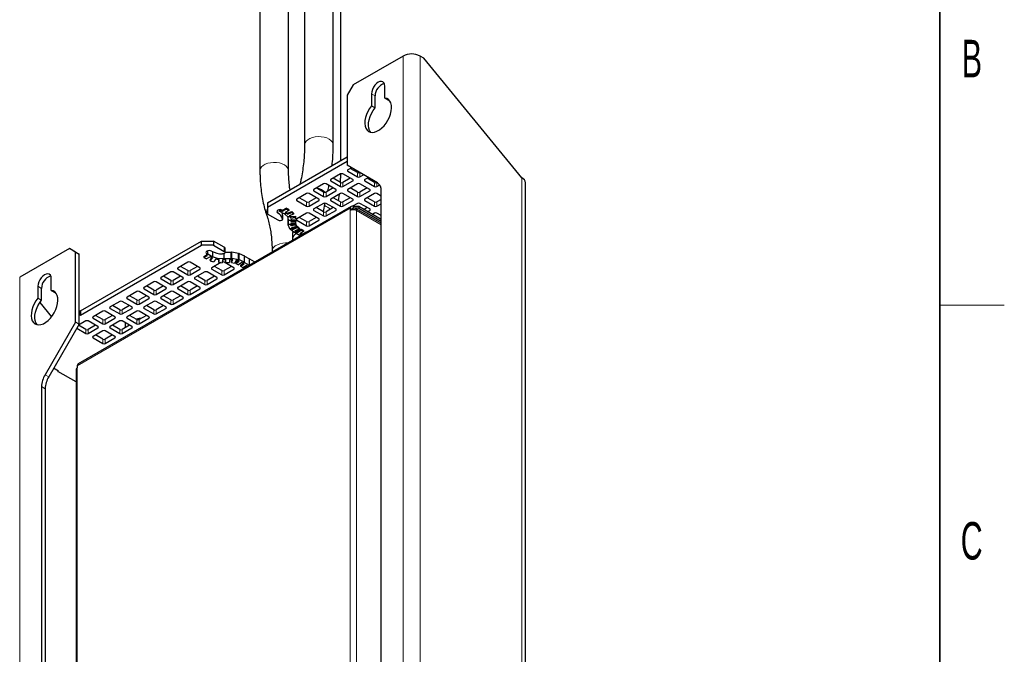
# Model space of a CAD drawing. Header units: millimetres. Extents: x 5 to 418, y 2 to 292.
# Tile 25 of 26: x 322 to 414, y 160 to 219. Entities that reach past the tile are written whole.
import ezdxf

# ---------------------------------------------------------------- set-up
doc = ezdxf.new("R2010")
doc.units = ezdxf.units.MM
doc.layers.add('SLD-0', color=7, linetype='Continuous')
doc.styles.add('SLDTEXTSTYLE0', font='TXT', dxfattribs={"width": 0.605})

msp = doc.modelspace()

# ---------------------------------------------------------------- linework, layer by layer
at = {"color": 7, "linetype": 'Continuous', "lineweight": 25}
for p, q in [((348.746, 255.2157), (348.746, 207.1966)), ((351.418, 207.1966), (351.418, 255.2157)), ((344.5825, 252.8122), (344.5825, 204.7931)), ((347.2545, 204.7931), (347.2545, 252.8122)), ((352.1137, 205.7293), (352.1137, 252.4106)), ((357.928, 215.4875), (353.2894, 212.8096)), ((359.8513, 215.2915), (359.5119, 215.4875)), ((369.0154, 204.1221), (359.8513, 215.2915)), ((353.2894, 212.8096), (352.7237, 211.8298)), ((356.231, 211.5716), (356.231, 212.6787)), ((352.7237, 211.8298), (352.7237, 205.2975)), ((354.9864, 211.9603), (354.9864, 210.8532)), ((355.3259, 210.6573), (355.3259, 211.7643)), ((356.231, 211.5716), (356.5704, 211.3757)), ((356.5704, 211.3757), (356.6418, 211.3655)), ((354.9864, 210.8532), (355.3259, 210.6573)), ((345.2849, 201.7872), (352.7237, 206.0815)), ((345.2849, 201.3952), (352.7237, 205.6895)), ((355.5602, 203.6595), (352.7237, 205.2975)), ((353.1195, 205.069), (352.7803, 204.8731)), ((353.6854, 204.6119), (353.0066, 205.0038)), ((352.1014, 204.4813), (351.1964, 203.9588)), ((352.1014, 203.6976), (351.4227, 204.0894)), ((352.1137, 204.3915), (352.1137, 204.4876)), ((353.2328, 203.9588), (352.3277, 204.4813)), ((353.0065, 204.0894), (352.3277, 203.6976)), ((352.7803, 204.7425), (353.6854, 204.22)), ((353.9116, 204.22), (354.2507, 204.4157)), ((354.7032, 204.1544), (354.3642, 203.9588)), ((355.2693, 203.6976), (354.5905, 204.0894)), ((350.5175, 203.5669), (349.6124, 203.0444)), ((350.5175, 202.7832), (349.8388, 203.175)), ((351.6489, 203.0444), (350.7438, 203.5669)), ((351.4226, 203.175), (350.7438, 202.7832)), ((351.1964, 203.8281), (352.1014, 203.3056)), ((352.3277, 203.3056), (353.2328, 203.8281)), ((353.6854, 203.5669), (352.7803, 203.0444)), ((353.6854, 202.7832), (353.0066, 203.175)), ((354.8167, 203.0444), (353.9116, 203.5669)), ((354.5904, 203.175), (353.9116, 202.7832)), ((354.3642, 203.8281), (355.2693, 203.3056)), ((355.4956, 203.3056), (355.7619, 203.4594)), ((369.3435, 122.0108), (369.3435, 203.6649)), ((348.9336, 202.6525), (348.0285, 202.13)), ((348.9336, 201.8688), (348.2548, 202.2607)), ((350.065, 202.13), (349.1599, 202.6525)), ((349.8387, 202.2607), (349.1599, 201.8688)), ((349.6124, 202.9137), (350.5175, 202.3912)), ((350.7438, 202.3912), (351.6489, 202.9137)), ((352.1014, 202.6525), (351.1964, 202.13)), ((352.1014, 201.8688), (351.4227, 202.2607)), ((351.9181, 201.9747), (352.0073, 202.5981)), ((353.2328, 202.13), (352.3277, 202.6525)), ((353.0065, 202.2607), (352.3277, 201.8688)), ((352.7803, 202.9137), (353.6854, 202.3912)), ((353.9116, 202.3912), (354.8167, 202.9137)), ((355.2693, 202.6525), (354.3642, 202.13)), ((355.2693, 201.8688), (354.5905, 202.2607)), ((355.8915, 202.4239), (355.4956, 202.6525)), ((355.8915, 202.0974), (355.4956, 201.8688)), ((355.8915, 132.2844), (355.8915, 202.927)), ((353.0894, 201.4633), (327.6336, 186.7679)), ((345.2849, 201.7872), (345.2849, 201.3952)), ((345.2849, 201.3952), (345.2849, 200.7421)), ((346.4406, 200.9847), (346.4406, 201.1545)), ((346.5877, 201.1676), (346.5877, 201.0696)), ((346.7008, 201.1023), (347.0402, 201.2982)), ((346.7008, 201.0043), (347.0402, 201.2002)), ((346.7008, 201.1023), (346.7008, 201.0043)), ((347.0402, 201.2982), (347.0402, 201.2002)), ((347.2665, 201.1676), (347.0402, 201.2982)), ((347.2665, 201.0696), (347.0402, 201.2002)), ((347.2665, 201.1676), (347.2665, 201.0696)), ((348.0285, 201.9994), (348.9336, 201.4769)), ((349.1599, 201.4769), (350.065, 201.9994)), ((350.5175, 201.7381), (349.6124, 201.2156)), ((350.5175, 200.9544), (349.8388, 201.3463)), ((351.6489, 201.2156), (350.7438, 201.7381)), ((351.4226, 201.3463), (350.7438, 200.9544)), ((351.1964, 201.9994), (352.1014, 201.4769)), ((352.3277, 201.4769), (353.2328, 201.9994)), ((353.0065, 201.2801), (353.0065, 201.0829)), ((353.1763, 201.1809), (353.2894, 201.2462)), ((353.1763, 201.1822), (353.1763, 201.1411)), ((353.6854, 201.7381), (353.2247, 201.4722)), ((353.346, 201.4761), (353.2894, 201.4435)), ((353.2894, 201.4435), (353.2894, 201.2475)), ((353.346, 201.2802), (353.2894, 201.2475)), ((353.346, 201.2802), (353.346, 201.4761)), ((353.346, 201.4761), (353.7985, 201.4761)), ((353.3743, 201.2802), (353.346, 201.2802)), ((353.7985, 201.2802), (353.4542, 201.2802)), ((355.8915, 199.8793), (353.4894, 201.266)), ((353.7985, 201.4761), (353.7985, 201.2802)), ((353.7985, 201.4761), (355.8915, 200.2679)), ((353.7985, 201.2802), (355.8915, 200.0719)), ((354.8167, 201.2156), (353.9116, 201.7381)), ((354.5904, 201.3463), (354.3069, 201.1826)), ((354.3642, 201.9994), (355.2693, 201.4769)), ((355.4956, 201.4769), (355.8915, 201.7055)), ((346.2894, 200.1622), (345.2849, 200.7421)), ((346.5877, 201.0696), (346.4406, 200.9847)), ((346.8932, 200.7235), (346.4406, 200.9847)), ((346.5877, 201.0696), (346.7008, 201.0043)), ((346.6992, 200.6521), (346.6992, 200.2602)), ((347.0651, 200.818), (346.8863, 200.7567)), ((347.2133, 200.4391), (346.8863, 200.7567)), ((347.0402, 200.8084), (346.8932, 200.7235)), ((347.2665, 201.0696), (346.9271, 200.8737)), ((346.9271, 200.8737), (347.0402, 200.8084)), ((347.0651, 200.916), (347.0651, 200.818)), ((347.0651, 200.818), (347.1469, 200.7386)), ((347.1469, 200.8366), (347.5594, 200.9782)), ((347.1469, 200.7386), (347.5594, 200.8802)), ((347.1469, 200.8366), (347.1469, 200.7386)), ((347.395, 200.4957), (347.1888, 200.4796)), ((347.2745, 200.1135), (347.1888, 200.4796)), ((347.3921, 200.5004), (347.2133, 200.4391)), ((347.2178, 200.3181), (347.2264, 200.3192)), ((347.2178, 199.7302), (347.2178, 200.3181)), ((347.2443, 200.1283), (347.2443, 200.2427)), ((347.723, 200.7214), (347.3104, 200.5798)), ((347.3104, 200.5798), (347.3921, 200.5004)), ((347.3921, 200.5984), (347.3921, 200.5004)), ((347.395, 200.5937), (347.395, 200.4957)), ((347.395, 200.4957), (347.4164, 200.4042)), ((347.4164, 200.5022), (347.8921, 200.5393)), ((347.4164, 200.5022), (347.4164, 200.4042)), ((347.4164, 200.4042), (347.8921, 200.4413)), ((347.9349, 200.2582), (347.4592, 200.2211)), ((347.4592, 200.2211), (347.4806, 200.1296)), ((347.4806, 200.2228), (347.4806, 200.1296)), ((347.5594, 200.9782), (347.5594, 200.8802)), ((347.723, 200.8194), (347.5594, 200.9782)), ((347.723, 200.7214), (347.5594, 200.8802)), ((347.723, 200.8194), (347.723, 200.7214)), ((347.8921, 200.5393), (347.8921, 200.4413)), ((347.9349, 200.3562), (347.8921, 200.5393)), ((347.9349, 200.2582), (347.8921, 200.4413)), ((347.9349, 200.3562), (347.9349, 200.2582)), ((348.9336, 200.8237), (348.0285, 200.3012)), ((348.9336, 200.0401), (348.2548, 200.4319)), ((350.065, 200.3012), (349.1599, 200.8237)), ((349.8387, 200.4319), (349.1599, 200.0401)), ((349.6124, 201.085), (350.5175, 200.5625)), ((350.7438, 200.5625), (351.6489, 201.085)), ((354.6464, 200.9867), (354.8167, 201.085)), ((355.2693, 200.8237), (355.0989, 200.7254)), ((355.8915, 200.5951), (355.4956, 200.8237)), ((355.8915, 200.2686), (355.8909, 200.2683)), ((347.4209, 199.756), (347.2178, 199.7302)), ((347.3557, 199.3694), (347.2178, 199.7302)), ((347.2443, 199.7588), (347.2443, 200.1283)), ((347.4523, 200.1283), (347.2443, 200.1283)), ((347.4523, 199.7588), (347.2443, 199.7588)), ((347.4806, 200.1296), (347.2745, 200.1135)), ((347.5588, 199.3952), (347.3557, 199.3694)), ((347.5624, 199.3909), (347.393, 199.3212)), ((347.393, 199.3212), (347.393, 199.3741)), ((347.7642, 199.0203), (347.393, 199.3212)), ((347.4209, 199.7588), (347.4209, 199.756)), ((347.4209, 199.756), (347.4554, 199.6658)), ((347.4523, 200.1283), (347.4523, 200.0359)), ((347.4523, 200.0359), (347.9323, 200.0359)), ((347.9323, 199.8512), (347.4523, 199.8512)), ((347.4523, 199.8512), (347.4523, 199.7588)), ((347.4554, 199.7638), (347.9241, 199.8235)), ((347.4554, 199.7638), (347.4554, 199.6658)), ((347.4554, 199.6658), (347.9241, 199.7255)), ((347.4806, 200.1339), (347.9323, 200.1339)), ((347.9931, 199.5451), (347.5244, 199.4854)), ((347.5244, 199.4854), (347.5588, 199.3952)), ((347.5588, 199.4898), (347.5588, 199.3952)), ((347.5624, 199.4888), (347.5624, 199.3909)), ((347.5624, 199.3909), (347.6552, 199.3156)), ((347.6552, 199.4136), (347.9672, 199.5418)), ((347.6552, 199.3156), (348.0462, 199.4764)), ((347.6552, 199.4136), (347.6552, 199.3156)), ((348.2318, 199.3259), (347.8408, 199.1651)), ((347.9241, 199.8235), (347.9241, 199.7255)), ((347.9931, 199.6431), (347.9241, 199.8235)), ((347.9931, 199.5451), (347.9241, 199.7255)), ((347.9323, 200.1339), (347.9323, 200.0359)), ((347.9323, 199.8512), (347.9323, 200.0359)), ((347.9931, 199.6431), (347.9931, 199.5451)), ((347.9931, 199.5525), (348.0462, 199.5743)), ((348.0285, 200.1706), (348.9336, 199.6481)), ((348.0462, 199.5743), (348.0462, 199.4764)), ((348.2318, 199.4239), (348.0462, 199.5743)), ((348.2318, 199.3259), (348.0462, 199.4764)), ((348.0708, 199.1338), (348.4102, 199.3298)), ((348.2318, 199.4239), (348.2318, 199.3259)), ((348.4102, 199.3298), (348.4102, 199.2318)), ((348.6365, 199.1992), (348.4102, 199.3298)), ((349.1599, 199.6481), (350.065, 200.1706)), ((347.6146, 198.3846), (347.6146, 198.3027)), ((347.9336, 199.0899), (347.7642, 199.0203)), ((347.9577, 199.1012), (347.8106, 199.0163)), ((347.8106, 199.0163), (347.8106, 199.0393)), ((348.2632, 198.755), (347.8106, 199.0163)), ((347.8408, 199.1651), (347.9336, 199.0899)), ((347.9336, 199.2033), (347.9336, 199.0899)), ((348.0708, 199.1338), (347.9435, 199.2073)), ((347.9577, 199.1992), (347.9577, 199.1012)), ((347.9577, 199.1012), (348.0708, 199.0359)), ((348.0708, 199.0359), (348.4102, 199.2318)), ((348.0708, 199.1338), (348.0708, 199.0359)), ((348.4102, 198.8399), (348.2632, 198.755)), ((348.4104, 198.8399), (348.2633, 198.7549)), ((348.2633, 198.7549), (348.2633, 198.7551)), ((348.3306, 198.7161), (348.2633, 198.7549)), ((348.6365, 199.1012), (348.2971, 198.9052)), ((348.2971, 198.9052), (348.4102, 198.8399)), ((348.5235, 198.8725), (348.382, 198.9542)), ((348.6365, 199.1012), (348.4102, 199.2318)), ((348.4102, 198.9379), (348.4102, 198.8399)), ((348.4104, 198.9378), (348.4104, 198.8399)), ((348.4104, 198.8399), (348.4777, 198.801)), ((348.5235, 198.8725), (348.8629, 199.0685)), ((348.5235, 198.8725), (348.5235, 198.8274)), ((348.6365, 199.1992), (348.6365, 199.1012)), ((348.8629, 199.0685), (348.8629, 199.0234)), ((348.902, 199.0459), (348.8629, 199.0685)), ((326.8153, 197.5265), (322.1767, 194.8487)), ((327.381, 197.1998), (326.8153, 197.5265)), ((326.8153, 197.5265), (327.1547, 197.3305)), ((327.8335, 191.7127), (339.119, 198.2276)), ((327.8335, 191.3208), (339.119, 197.8357)), ((339.119, 197.8357), (339.119, 198.2276)), ((339.119, 198.2276), (340.2503, 198.2276)), ((340.2503, 197.8357), (339.119, 197.8357)), ((340.2503, 198.2276), (340.2503, 197.8357)), ((341.2548, 197.6477), (340.2503, 198.2276)), ((340.2503, 197.8357), (341.2548, 197.2558)), ((341.3251, 197.1578), (341.3251, 197.5498)), ((327.1547, 197.3305), (327.7204, 197.0039)), ((327.381, 190.6675), (327.381, 197.1998)), ((327.7204, 197.0039), (327.381, 197.1998)), ((327.7204, 190.4715), (327.7204, 197.0039)), ((339.3608, 196.7798), (339.6153, 196.9267)), ((339.3608, 196.6818), (339.7002, 196.8777)), ((339.3608, 196.7798), (339.3608, 196.6818)), ((339.3608, 196.6818), (339.5871, 196.5512)), ((339.5871, 197.041), (339.5871, 196.9431)), ((339.5871, 196.9431), (339.7341, 197.028)), ((339.7002, 196.8777), (339.5871, 196.9431)), ((339.9265, 196.7471), (339.5871, 196.5512)), ((339.7341, 197.028), (339.7341, 197.3211)), ((339.7341, 197.028), (340.1867, 196.7667)), ((340.0396, 196.6818), (339.9265, 196.7471)), ((339.955, 196.4796), (340.1042, 196.6487)), ((339.955, 196.3816), (340.1728, 196.6285)), ((340.0303, 196.6704), (340.1247, 196.7774)), ((340.0303, 196.6872), (340.0303, 196.6704)), ((340.1728, 196.6285), (340.0303, 196.6704)), ((340.0396, 196.6818), (340.1867, 196.7667)), ((340.1247, 196.7774), (340.695, 196.6098)), ((340.1867, 196.7667), (340.1867, 197.2257)), ((340.458, 196.5447), (340.2402, 196.2978)), ((340.6006, 196.5028), (340.458, 196.5447)), ((340.6006, 196.5028), (340.695, 196.6098)), ((340.609, 196.5016), (340.6234, 196.6214)), ((340.609, 196.5123), (340.609, 196.5016)), ((340.6234, 196.6214), (341.2618, 196.5957)), ((341.2474, 196.476), (341.2618, 196.5957)), ((341.248, 196.6066), (341.248, 197.0561)), ((341.248, 196.6066), (341.888, 196.6066)), ((341.248, 196.4865), (341.248, 196.6066)), ((341.3251, 197.1945), (341.888, 197.1945)), ((341.888, 196.6066), (341.888, 197.1945)), ((341.888, 196.4865), (341.888, 196.6066)), ((341.9528, 197.2047), (341.8948, 197.0894)), ((341.8948, 197.0894), (341.8948, 197.0301)), ((341.8948, 196.5015), (341.9528, 196.6168)), ((341.8948, 196.5995), (341.8948, 196.5015)), ((341.9528, 196.6168), (341.9528, 197.2047)), ((341.9528, 197.2047), (342.5674, 197.1016)), ((341.9528, 196.6168), (342.5674, 196.5137)), ((342.5094, 196.3984), (342.5674, 196.5137)), ((342.5674, 196.5137), (342.5674, 197.1016)), ((342.6483, 197.077), (342.5674, 197.0196)), ((342.6483, 196.489), (342.6483, 197.077)), ((342.6483, 197.077), (343.1444, 196.8435)), ((343.1444, 196.2556), (343.1444, 196.8435)), ((343.1444, 196.8247), (343.5966, 196.5637)), ((343.5964, 195.9831), (343.5964, 196.5638)), ((343.5964, 196.5638), (344.049, 196.3025)), ((343.5966, 195.9832), (343.5966, 196.5637)), ((345.7139, 197.2873), (345.7139, 197.2055)), ((337.8462, 196.2519), (336.9411, 195.7294)), ((336.9411, 195.5987), (337.8462, 195.0762)), ((337.8462, 195.4682), (337.1674, 195.86)), ((338.9775, 195.7294), (338.0724, 196.2519)), ((338.7512, 195.86), (338.0724, 195.4682)), ((338.0724, 195.0762), (338.9775, 195.5987)), ((339.955, 196.4796), (339.955, 196.3816)), ((339.955, 196.3816), (340.2402, 196.2978)), ((340.9423, 196.2104), (340.1089, 195.7294)), ((340.1089, 195.5987), (341.014, 195.0762)), ((341.014, 195.4682), (340.3352, 195.86)), ((340.7686, 196.4952), (340.609, 196.5016)), ((340.7353, 196.3167), (340.7568, 196.4956)), ((340.7353, 196.2187), (340.7686, 196.4952)), ((340.7353, 196.3167), (340.7353, 196.2187)), ((340.7353, 196.2187), (341.0545, 196.2059)), ((341.0878, 196.4824), (341.0545, 196.2059)), ((341.2474, 196.476), (341.0878, 196.4824)), ((342.1454, 195.7294), (341.2403, 196.2519)), ((341.9191, 195.86), (341.2403, 195.4682)), ((341.2403, 195.0762), (342.1454, 195.5987)), ((341.408, 196.4865), (341.248, 196.4865)), ((341.408, 196.2094), (341.408, 196.4865)), ((341.408, 196.2094), (341.728, 196.2094)), ((341.888, 196.4865), (341.728, 196.4865)), ((341.728, 196.4865), (341.728, 196.2094)), ((342.0485, 196.4757), (341.8948, 196.5015)), ((341.9146, 196.3076), (342.003, 196.4833)), ((341.9146, 196.2096), (342.0485, 196.4757)), ((341.9146, 196.3076), (341.9146, 196.2096)), ((341.9146, 196.2096), (342.2219, 196.1581)), ((342.3558, 196.4242), (342.2219, 196.1581)), ((342.3377, 196.2208), (342.5578, 196.3767)), ((342.3377, 196.1228), (342.6409, 196.3376)), ((342.3377, 196.2208), (342.3377, 196.1228)), ((342.3377, 196.1228), (342.5858, 196.0061)), ((342.5094, 196.3984), (342.3558, 196.4242)), ((342.5169, 196.396), (342.6483, 196.489)), ((342.5169, 196.4133), (342.5169, 196.396)), ((342.6409, 196.3376), (342.5169, 196.396)), ((342.889, 196.2209), (342.5858, 196.0061)), ((342.6483, 196.489), (343.1444, 196.2556)), ((342.7707, 195.9889), (343.0252, 196.1358)), ((342.7707, 195.8909), (343.1101, 196.0868)), ((342.7707, 195.9889), (342.7707, 195.8909)), ((342.7707, 195.8909), (342.9969, 195.7603)), ((343.013, 196.1626), (342.889, 196.2209)), ((342.9969, 196.1521), (343.144, 196.237)), ((342.9969, 196.1701), (342.9969, 196.1521)), ((343.1101, 196.0868), (342.9969, 196.1521)), ((343.3363, 195.9562), (342.9969, 195.7603)), ((343.013, 196.1626), (343.1444, 196.2556)), ((343.144, 196.237), (343.144, 196.2553)), ((343.144, 196.237), (343.5902, 195.9795)), ((343.4431, 195.8946), (343.3363, 195.9562)), ((344.049, 196.2444), (344.049, 196.3025)), ((344.0491, 196.3024), (344.049, 196.3024)), ((344.0491, 196.2444), (344.0491, 196.3024)), ((344.0491, 196.3024), (344.0994, 196.2734)), ((325.1183, 193.6107), (325.1183, 194.7177)), ((336.2623, 195.3375), (335.3572, 194.815)), ((335.3572, 194.6844), (336.2623, 194.1619)), ((336.2623, 194.5538), (335.5835, 194.9456)), ((337.3936, 194.815), (336.4885, 195.3375)), ((337.1673, 194.9456), (336.4885, 194.5538)), ((336.4885, 194.1619), (337.3936, 194.6844)), ((339.4301, 195.3375), (338.525, 194.815)), ((338.525, 194.6844), (339.4301, 194.1619)), ((339.4301, 194.5538), (338.7513, 194.9456)), ((340.5615, 194.815), (339.6564, 195.3375)), ((340.3351, 194.9456), (339.6564, 194.5538)), ((339.6564, 194.1619), (340.5615, 194.6844)), ((323.8737, 193.9993), (323.8737, 192.8922)), ((324.2132, 192.6963), (324.2132, 193.8034)), ((334.6783, 194.4231), (333.7732, 193.9006)), ((333.7732, 193.77), (334.6783, 193.2475)), ((334.6783, 193.6394), (333.9996, 194.0313)), ((335.8097, 193.9006), (334.9046, 194.4231)), ((335.5834, 194.0313), (334.9046, 193.6394)), ((334.9046, 193.2475), (335.8097, 193.77)), ((337.8462, 194.4231), (336.9411, 193.9006)), ((336.9411, 193.77), (337.8462, 193.2475)), ((337.8462, 193.6394), (337.1674, 194.0313)), ((338.9775, 193.9006), (338.0724, 194.4231)), ((338.7512, 194.0313), (338.0724, 193.6394)), ((338.0724, 193.2475), (338.9775, 193.77)), ((323.8737, 192.8922), (324.2132, 192.6963)), ((325.1183, 193.6107), (325.4577, 193.4147)), ((325.4577, 193.4147), (325.5291, 193.4045)), ((333.0944, 193.5087), (332.1893, 192.9862)), ((332.1893, 192.8556), (333.0944, 192.3331)), ((333.0944, 192.725), (332.4157, 193.1169)), ((334.2258, 192.9862), (333.3207, 193.5087)), ((333.9995, 193.1169), (333.3207, 192.725)), ((333.3207, 192.3331), (334.2258, 192.8556)), ((336.2623, 193.5087), (335.3572, 192.9862)), ((335.3572, 192.8556), (336.2623, 192.3331)), ((336.2623, 192.725), (335.5835, 193.1169)), ((337.3936, 192.9862), (336.4885, 193.5087)), ((337.1673, 193.1169), (336.4885, 192.725)), ((336.4885, 192.3331), (337.3936, 192.8556)), ((324.0522, 192.4757), (325.1404, 191.1494)), ((331.5105, 192.5943), (330.6054, 192.0718)), ((330.6054, 191.9412), (331.5105, 191.4187)), ((331.5105, 191.8107), (330.8317, 192.2025)), ((332.6419, 192.0718), (331.7368, 192.5943)), ((332.4155, 192.2025), (331.7368, 191.8107)), ((331.7368, 191.4187), (332.6419, 191.9412)), ((334.6783, 192.5943), (333.7732, 192.0718)), ((333.7732, 191.9412), (334.6783, 191.4187)), ((334.6783, 191.8107), (333.9996, 192.2025)), ((335.8097, 192.0718), (334.9046, 192.5943)), ((335.5834, 192.2025), (334.9046, 191.8107)), ((334.9046, 191.4187), (335.8097, 191.9412)), ((327.7204, 191.7127), (327.777, 191.7453)), ((327.7204, 191.3208), (327.777, 191.3534)), ((327.777, 191.7453), (327.777, 191.3534)), ((327.777, 191.7453), (327.8335, 191.7127)), ((327.777, 191.3534), (327.8335, 191.3208)), ((327.8335, 191.7127), (327.8335, 191.3208)), ((329.9266, 191.68), (329.0215, 191.1575)), ((329.0215, 191.0268), (329.9266, 190.5043)), ((329.9266, 190.8963), (329.2478, 191.2881)), ((331.058, 191.1575), (330.1529, 191.68)), ((330.8316, 191.2881), (330.1529, 190.8963)), ((330.1529, 190.5043), (331.058, 191.0268)), ((333.0944, 191.68), (332.1893, 191.1575)), ((332.1893, 191.0268), (333.0944, 190.5043)), ((333.0944, 190.8963), (332.4157, 191.2881)), ((334.2258, 191.1575), (333.3207, 191.68)), ((333.9995, 191.2881), (333.3207, 190.8963)), ((333.3207, 190.5043), (334.2258, 191.0268)), ((333.4949, 190.9969), (333.3804, 191.0218)), ((333.3804, 190.9307), (333.3804, 191.0218)), ((327.381, 190.6675), (324.5445, 185.7546)), ((327.7204, 190.4715), (324.8839, 185.5586)), ((327.7204, 190.4715), (327.381, 190.6675)), ((327.4942, 190.0798), (328.3427, 189.59)), ((328.3427, 189.9819), (327.6639, 190.3737)), ((328.3427, 190.7656), (327.664, 190.3738)), ((329.474, 190.2431), (328.5689, 190.7656)), ((329.2477, 190.3738), (328.5689, 189.9819)), ((328.5689, 189.59), (329.474, 190.1125)), ((331.5105, 190.7656), (330.6054, 190.2431)), ((330.6054, 190.1125), (331.5105, 189.59)), ((331.5105, 189.9819), (330.8317, 190.3738)), ((332.6419, 190.2431), (331.7368, 190.7656)), ((332.4155, 190.3738), (331.7368, 189.9819)), ((331.7368, 189.59), (332.6419, 190.1125)), ((332.0479, 190.1615), (332.0479, 190.542)), ((329.9266, 189.8512), (329.0215, 189.3287)), ((329.0215, 189.1981), (329.9266, 188.6756)), ((329.9266, 189.0675), (329.2478, 189.4594)), ((331.058, 189.3287), (330.1529, 189.8512)), ((330.8316, 189.4594), (330.1529, 189.0675)), ((330.1529, 188.6756), (331.058, 189.1981)), ((327.5507, 186.5848), (327.5507, 186.3875)), ((325.7971, 186.0957), (325.3448, 186.3568)), ((325.7405, 186.1284), (325.7405, 186.0631)), ((325.7405, 186.0631), (325.7971, 186.0957)), ((327.4335, 185.0857), (325.7405, 186.0631)), ((327.4335, 186.2242), (327.4335, 115.4164)), ((324.2132, 184.6395), (324.2132, 113.9968)), ((324.5526, 184.4435), (324.5526, 113.8009))]:
    msp.add_line(p, q, dxfattribs=at)
at = {"color": 7, "linetype": 'Continuous', "lineweight": 18}
for p, q in [((357.928, 215.4875), (357.928, 123.3816)), ((359.5119, 215.4875), (359.5119, 123.3816)), ((354.9864, 211.9603), (355.3259, 211.7643)), ((352.7803, 204.8731), (352.7803, 204.7425)), ((351.1964, 203.9588), (351.1964, 203.8281)), ((352.1137, 204.3918), (352.1043, 204.4828)), ((353.2328, 203.8281), (353.2328, 203.9588)), ((353.6854, 204.22), (353.6854, 204.6119)), ((353.9116, 204.6115), (353.9116, 204.22)), ((354.3642, 203.9588), (354.3642, 203.8281)), ((369.0154, 122.468), (369.0154, 204.1221)), ((349.6124, 203.0444), (349.6124, 202.9137)), ((351.6489, 202.9137), (351.6489, 203.0444)), ((352.1014, 203.3056), (352.1014, 203.6976)), ((352.3277, 203.6976), (352.3277, 203.3056)), ((352.7803, 203.0444), (352.7803, 202.9137)), ((354.8167, 202.9137), (354.8167, 203.0444)), ((355.2693, 203.3056), (355.2693, 203.6976)), ((355.4956, 203.6968), (355.4956, 203.3056)), ((348.0285, 202.13), (348.0285, 201.9994)), ((350.065, 201.9994), (350.065, 202.13)), ((350.5175, 202.3912), (350.5175, 202.7832)), ((350.7438, 202.7832), (350.7438, 202.3912)), ((351.1964, 202.13), (351.1964, 201.9994)), ((353.2328, 201.9994), (353.2328, 202.13)), ((353.6854, 202.3912), (353.6854, 202.7832)), ((353.9116, 202.7832), (353.9116, 202.3912)), ((354.3642, 202.13), (354.3642, 201.9994)), ((353.0065, 201.2801), (327.5507, 186.5848)), ((346.2446, 200.8412), (346.2446, 201.1002)), ((348.9336, 201.4769), (348.9336, 201.8688)), ((349.1599, 201.8688), (349.1599, 201.4769)), ((349.6124, 201.2156), (349.6124, 201.085)), ((351.6489, 201.085), (351.6489, 201.2156)), ((352.1014, 201.4769), (352.1014, 201.8688)), ((352.3277, 201.8688), (352.3277, 201.4769)), ((353.0065, 201.2801), (353.1763, 201.1822)), ((353.1763, 201.1822), (353.2894, 201.2475)), ((353.2894, 201.1505), (353.2894, 201.2462)), ((354.8167, 201.085), (354.8167, 201.2156)), ((355.2693, 201.4769), (355.2693, 201.8688)), ((355.4956, 201.8688), (355.4956, 201.4769)), ((348.0285, 200.3012), (348.0285, 200.1706)), ((350.065, 200.1706), (350.065, 200.3012)), ((350.5175, 200.5625), (350.5175, 200.9544)), ((350.7438, 200.9544), (350.7438, 200.5625)), ((353.0065, 130.2751), (353.0065, 201.0829)), ((353.5722, 130.2751), (353.5722, 201.0829)), ((355.8915, 199.744), (353.5722, 201.0829)), ((348.9336, 199.6481), (348.9336, 200.0401)), ((349.1599, 200.0401), (349.1599, 199.6481)), ((341.2548, 197.2558), (341.2548, 197.6477)), ((336.9411, 195.7294), (336.9411, 195.5987)), ((338.9775, 195.5987), (338.9775, 195.7294)), ((340.1089, 195.7294), (340.1089, 195.5987)), ((342.1454, 195.5987), (342.1454, 195.7294)), ((322.1767, 102.7429), (322.1767, 194.8487)), ((335.3572, 194.815), (335.3572, 194.6844)), ((337.3936, 194.6844), (337.3936, 194.815)), ((337.8462, 195.0762), (337.8462, 195.4682)), ((338.0724, 195.4682), (338.0724, 195.0762)), ((338.525, 194.815), (338.525, 194.6844)), ((340.5615, 194.6844), (340.5615, 194.815)), ((341.014, 195.0762), (341.014, 195.4682)), ((341.2403, 195.4682), (341.2403, 195.0762)), ((323.8737, 193.9993), (324.2132, 193.8034)), ((333.7732, 193.9006), (333.7732, 193.77)), ((335.8097, 193.77), (335.8097, 193.9006)), ((336.2623, 194.1619), (336.2623, 194.5538)), ((336.4885, 194.5538), (336.4885, 194.1619)), ((336.9411, 193.9006), (336.9411, 193.77)), ((338.9775, 193.77), (338.9775, 193.9006)), ((339.4301, 194.1619), (339.4301, 194.5538)), ((339.6564, 194.5538), (339.6564, 194.1619)), ((332.1893, 192.9862), (332.1893, 192.8556)), ((334.2258, 192.8556), (334.2258, 192.9862)), ((334.6783, 193.2475), (334.6783, 193.6394)), ((334.9046, 193.6394), (334.9046, 193.2475)), ((335.3572, 192.9862), (335.3572, 192.8556)), ((337.3936, 192.8556), (337.3936, 192.9862)), ((337.8462, 193.2475), (337.8462, 193.6394)), ((338.0724, 193.6394), (338.0724, 193.2475)), ((330.6054, 192.0718), (330.6054, 191.9412)), ((332.6419, 191.9412), (332.6419, 192.0718)), ((333.0944, 192.3331), (333.0944, 192.725)), ((333.3207, 192.725), (333.3207, 192.3331)), ((333.7732, 192.0718), (333.7732, 191.9412)), ((335.8097, 191.9412), (335.8097, 192.0718)), ((336.2623, 192.3331), (336.2623, 192.725)), ((336.4885, 192.725), (336.4885, 192.3331)), ((329.0215, 191.1575), (329.0215, 191.0268)), ((331.058, 191.0268), (331.058, 191.1575)), ((331.5105, 191.4187), (331.5105, 191.8107)), ((331.7368, 191.8107), (331.7368, 191.4187)), ((332.1893, 191.1575), (332.1893, 191.0268)), ((334.2258, 191.0268), (334.2258, 191.1575)), ((334.6783, 191.4187), (334.6783, 191.8107)), ((334.9046, 191.8107), (334.9046, 191.4187)), ((329.474, 190.1125), (329.474, 190.2431)), ((329.9266, 190.5043), (329.9266, 190.8963)), ((330.1529, 190.8963), (330.1529, 190.5043)), ((330.6054, 190.2431), (330.6054, 190.1125)), ((332.6419, 190.1125), (332.6419, 190.2431)), ((333.0944, 190.5043), (333.0944, 190.8963)), ((333.3207, 190.8963), (333.3207, 190.5043)), ((328.3427, 189.59), (328.3427, 189.9819)), ((328.5689, 189.9819), (328.5689, 189.59)), ((329.0215, 189.3287), (329.0215, 189.1981)), ((331.058, 189.1981), (331.058, 189.3287)), ((331.5105, 189.59), (331.5105, 189.9819)), ((331.7368, 189.9819), (331.7368, 189.59)), ((329.9266, 188.6756), (329.9266, 189.0675)), ((330.1529, 189.0675), (330.1529, 188.6756)), ((324.5445, 185.7546), (324.8839, 185.5586)), ((327.5507, 186.3875), (327.5507, 115.5797)), ((324.5526, 184.4435), (324.2132, 184.6395))]:
    msp.add_line(p, q, dxfattribs=at)
at = {"color": 7, "linetype": 'Continuous', "lineweight": 25, "flags": 128}
for points in [[(356.231, 212.6787), (356.2097, 212.8524), (356.1476, 212.9899), (356.0487, 213.0816), (355.9198, 213.1214), (355.7697, 213.1065), (355.6087, 213.038), (355.4476, 212.9206), (355.2976, 212.7622), (355.1687, 212.5736), (355.0698, 212.3677), (355.0076, 212.1585), (354.9864, 211.9603)], [(354.9864, 210.8532), (354.803, 210.5981), (354.6458, 210.3224), (354.5199, 210.0353), (354.4293, 209.7459), (354.3771, 209.4638), (354.365, 209.198), (354.3933, 208.9573), (354.4611, 208.7494), (354.5662, 208.5811), (354.7052, 208.458), (354.8736, 208.3839), (355.0658, 208.3613), (355.2758, 208.3909), (355.4965, 208.4718), (355.7209, 208.6014), (355.9416, 208.7753), (356.1516, 208.9881), (356.3438, 209.2326), (356.5122, 209.5011), (356.6512, 209.7848), (356.7563, 210.0744), (356.8241, 210.3606), (356.8524, 210.6339), (356.8402, 210.8857), (356.7881, 211.1076), (356.6975, 211.2924), (356.5716, 211.4342), (356.4144, 211.5283), (356.231, 211.5716)], [(354.915, 208.3742), (354.9056, 208.3852), (354.8005, 208.5535), (354.7327, 208.7613), (354.7044, 209.0021), (354.7166, 209.2678), (354.7687, 209.55), (354.8593, 209.8393), (354.9852, 210.1265), (355.1424, 210.4021), (355.3259, 210.6573)], [(346.5557, 201.1491), (346.4736, 201.1554), (346.3514, 201.1416), (346.2476, 201.1019), (346.1779, 201.0423), (346.1529, 200.9719), (346.1763, 200.9013), (346.2446, 200.8412)], [(346.3748, 201.1465), (346.4235, 201.1077), (346.4406, 201.0929)], [(346.6992, 200.2602), (346.6888, 200.22), (346.6587, 200.1832), (346.6114, 200.1531), (346.551, 200.1322), (346.4827, 200.1223), (346.4123, 200.1243), (346.346, 200.138), (346.2894, 200.1622)], [(340.0786, 197.2817), (339.9745, 197.3211), (339.8522, 197.3346), (339.7303, 197.3202), (339.6271, 197.28), (339.5583, 197.22), (339.5344, 197.1495), (339.5589, 197.079), (339.5922, 197.044)], [(341.2548, 197.2558), (341.2968, 197.2231), (341.3205, 197.1849), (341.324, 197.1443), (341.3069, 197.1048), (341.2707, 197.0699), (341.2185, 197.0426), (341.1548, 197.0252), (341.0851, 197.0193)], [(325.1183, 194.7177), (325.0971, 194.8915), (325.0349, 195.0289), (324.936, 195.1206), (324.8071, 195.1604), (324.6571, 195.1456), (324.496, 195.0771), (324.3349, 194.9596), (324.1849, 194.8012), (324.056, 194.6126), (323.9571, 194.4067), (323.8949, 194.1975), (323.8737, 193.9993)], [(323.8737, 192.8922), (323.6903, 192.6371), (323.5331, 192.3614), (323.4072, 192.0743), (323.3166, 191.7849), (323.2645, 191.5028), (323.2523, 191.237), (323.2806, 190.9963), (323.3484, 190.7884), (323.4535, 190.6202), (323.5925, 190.497), (323.7609, 190.4229), (323.9531, 190.4003), (324.1631, 190.4299), (324.3838, 190.5108), (324.6082, 190.6404), (324.8289, 190.8143), (325.0389, 191.0271), (325.2311, 191.2717), (325.3995, 191.5402), (325.5385, 191.8238), (325.6436, 192.1134), (325.7114, 192.3996), (325.7397, 192.673), (325.7275, 192.9247), (325.6754, 193.1466), (325.5848, 193.3314), (325.4589, 193.4732), (325.3017, 193.5673), (325.1183, 193.6107)], [(323.8023, 190.4133), (323.7929, 190.4242), (323.6878, 190.5925), (323.62, 190.8004), (323.5917, 191.0411), (323.6039, 191.3068), (323.656, 191.589), (323.7466, 191.8783), (323.8725, 192.1655), (324.0297, 192.4411), (324.2132, 192.6963)]]:
    msp.add_lwpolyline(points, dxfattribs=at)
at = {"color": 7, "linetype": 'Continuous', "lineweight": 18, "flags": 128}
for points in [[(351.418, 207.1963), (351.4015, 207.3172), (351.3292, 207.473), (351.2024, 207.6167), (351.0266, 207.742), (350.8096, 207.8434), (350.5607, 207.9166), (350.2909, 207.9584), (350.012, 207.9668), (349.7362, 207.9416), (349.4754, 207.8838), (349.2412, 207.796), (349.0437, 207.682), (348.8916, 207.5467), (348.7915, 207.3962), (348.7478, 207.237), (348.746, 207.1967)], [(347.2545, 204.7934), (347.2381, 204.9137), (347.1658, 205.0695), (347.039, 205.2131), (346.8632, 205.3385), (346.6461, 205.4399), (346.3973, 205.5131), (346.1275, 205.5549), (345.8486, 205.5633), (345.5727, 205.5381), (345.312, 205.4803), (345.0777, 205.3925), (344.8802, 205.2785), (344.7281, 205.1432), (344.628, 204.9927), (344.5843, 204.8335), (344.5825, 204.7927)], [(347.1848, 198.0547), (346.98, 198.0575), (346.7041, 198.0323), (346.4433, 197.9745), (346.2091, 197.8867), (346.0116, 197.7727), (345.8595, 197.6375), (345.7594, 197.487), (345.7157, 197.3277), (345.7139, 197.2873)]]:
    msp.add_lwpolyline(points, dxfattribs=at)
at = {"color": 7, "linetype": 'Continuous', "lineweight": 25}
for centre, radius, start, end in [((358.72, 213.959), 1.7215, 62.609672, 117.390328), ((356.5339, 211.7683), 1.2081, 106.821103, 180.187805), ((352.8051, 204.8078), 0.0699, 110.783421, 249.216579), ((351.2211, 203.8934), 0.0699, 110.783421, 249.216579), ((352.2146, 204.2629), 0.2459, 62.609672, 117.390328), ((353.208, 203.8934), 0.0699, 290.783421, 69.216579), ((353.7985, 204.8303), 0.2459, 242.609672, 297.390328), ((353.7985, 204.4384), 0.2459, 242.609672, 297.390328), ((354.389, 203.8934), 0.0699, 110.783421, 249.216579), ((368.783, 203.609), 0.5633, 5.694799, 65.625342), ((349.6372, 202.9791), 0.0699, 110.783421, 249.216579), ((350.6307, 203.3485), 0.2459, 62.609672, 117.390328), ((351.6241, 202.9791), 0.0699, 290.783421, 69.216579), ((352.2146, 203.9159), 0.2459, 242.609672, 297.390328), ((352.2146, 203.524), 0.2459, 242.609672, 297.390328), ((352.8051, 202.9791), 0.0699, 110.783421, 249.216579), ((353.7985, 203.3485), 0.2459, 62.609672, 117.390328), ((354.7919, 202.9791), 0.0699, 290.783421, 69.216579), ((355.3824, 203.9159), 0.2459, 242.609672, 297.390328), ((355.3824, 203.524), 0.2459, 242.609672, 297.390328), ((355.0905, 203.0058), 0.8049, 354.379621, 54.301961), ((348.0533, 202.0647), 0.0699, 110.783421, 249.216579), ((349.0467, 202.4341), 0.2459, 62.609672, 117.390328), ((350.0402, 202.0647), 0.0699, 290.783421, 69.216579), ((350.6307, 203.0015), 0.2459, 242.609672, 297.390328), ((350.6307, 202.6096), 0.2459, 242.609672, 297.390328), ((351.2211, 202.0647), 0.0699, 110.783421, 249.216579), ((352.2146, 202.4341), 0.2459, 62.609672, 117.390328), ((353.208, 202.0647), 0.0699, 290.783421, 69.216579), ((353.7985, 203.0015), 0.2459, 242.609672, 297.390328), ((353.7985, 202.6096), 0.2459, 242.609672, 297.390328), ((354.389, 202.0647), 0.0699, 110.783421, 249.216579), ((355.3824, 202.4341), 0.2459, 62.609672, 117.390328), ((349.0467, 202.0872), 0.2459, 242.609672, 297.390328), ((349.0467, 201.6952), 0.2459, 242.609672, 297.390328), ((349.6372, 201.1503), 0.0699, 110.783421, 249.216579), ((350.6307, 201.5198), 0.2459, 62.609672, 117.390328), ((351.6241, 201.1503), 0.0699, 290.783421, 69.216579), ((352.2146, 202.0872), 0.2459, 242.609672, 297.390328), ((352.2146, 201.6952), 0.2459, 242.609672, 297.390328), ((353.179, 201.3081), 0.1747, 50.796715, 189.214037), ((353.2894, 200.537), 0.6148, 62.609672, 117.390328), ((353.2452, 201.1934), 0.0699, 50.796715, 189.214037), ((353.3998, 201.1108), 0.1747, 350.785963, 129.203285), ((353.7985, 201.5198), 0.2459, 62.609672, 117.390328), ((354.7919, 201.1503), 0.0699, 290.783421, 69.216579), ((355.3824, 202.0872), 0.2459, 242.609672, 297.390328), ((355.3824, 201.6952), 0.2459, 242.609672, 297.390328), ((345.8776, 200.0858), 0.8398, 11.981172, 64.089159), ((346.1025, 200.5725), 0.602, 7.59701, 30.907466), ((348.0533, 200.2359), 0.0699, 110.783421, 249.216579), ((349.0467, 200.6054), 0.2459, 62.609672, 117.390328), ((350.0402, 200.2359), 0.0699, 290.783421, 69.216579), ((350.6307, 201.1728), 0.2459, 242.609672, 297.390328), ((350.6307, 200.7808), 0.2459, 242.609672, 297.390328), ((355.3824, 200.6054), 0.2459, 62.609672, 117.390328), ((349.0467, 200.2584), 0.2459, 242.609672, 297.390328), ((349.0467, 199.8665), 0.2459, 242.609672, 297.390328), ((341.2076, 197.5396), 0.118, 4.924902, 66.395239), ((341.1376, 199.2819), 2.2633, 242.103319, 268.672949), ((336.9659, 195.664), 0.0699, 110.783421, 249.216579), ((337.9593, 196.0335), 0.2459, 62.609672, 117.390328), ((338.9528, 195.664), 0.0699, 290.783421, 69.216579), ((340.1337, 195.664), 0.0699, 110.783421, 249.216579), ((341.1266, 196.0316), 0.2479, 62.700213, 105.020101), ((342.1206, 195.664), 0.0699, 290.783421, 69.216579), ((325.4212, 193.8073), 1.2081, 106.821103, 180.187805), ((335.3819, 194.7497), 0.0699, 110.783421, 249.216579), ((336.3754, 195.1191), 0.2459, 62.609672, 117.390328), ((337.3688, 194.7497), 0.0699, 290.783421, 69.216579), ((337.9593, 195.6865), 0.2459, 242.609672, 297.390328), ((337.9593, 195.2946), 0.2459, 242.609672, 297.390328), ((338.5498, 194.7497), 0.0699, 110.783421, 249.216579), ((339.5432, 195.1191), 0.2459, 62.609672, 117.390328), ((340.5367, 194.7497), 0.0699, 290.783421, 69.216579), ((341.1272, 195.6865), 0.2459, 242.609672, 297.390328), ((341.1272, 195.2946), 0.2459, 242.609672, 297.390328), ((333.798, 193.8353), 0.0699, 110.783421, 249.216579), ((334.7915, 194.2047), 0.2459, 62.609672, 117.390328), ((335.7849, 193.8353), 0.0699, 290.783421, 69.216579), ((336.3754, 194.7721), 0.2459, 242.609672, 297.390328), ((336.3754, 194.3802), 0.2459, 242.609672, 297.390328), ((336.9659, 193.8353), 0.0699, 110.783421, 249.216579), ((337.9593, 194.2047), 0.2459, 62.609672, 117.390328), ((338.9528, 193.8353), 0.0699, 290.783421, 69.216579), ((339.5432, 194.7721), 0.2459, 242.609672, 297.390328), ((339.5432, 194.3802), 0.2459, 242.609672, 297.390328), ((332.2141, 192.9209), 0.0699, 110.783421, 249.216579), ((333.2076, 193.2904), 0.2459, 62.609672, 117.390328), ((334.201, 192.9209), 0.0699, 290.783421, 69.216579), ((334.7915, 193.8578), 0.2459, 242.609672, 297.390328), ((334.7915, 193.4658), 0.2459, 242.609672, 297.390328), ((335.3819, 192.9209), 0.0699, 110.783421, 249.216579), ((336.3754, 193.2904), 0.2459, 62.609672, 117.390328), ((337.3688, 192.9209), 0.0699, 290.783421, 69.216579), ((337.9593, 193.8578), 0.2459, 242.609672, 297.390328), ((337.9593, 193.4658), 0.2459, 242.609672, 297.390328), ((330.6302, 192.0065), 0.0699, 110.783421, 249.216579), ((331.6236, 192.376), 0.2459, 62.609672, 117.390328), ((332.6171, 192.0065), 0.0699, 290.783421, 69.216579), ((333.2076, 192.9434), 0.2459, 242.609672, 297.390328), ((333.2076, 192.5515), 0.2459, 242.609672, 297.390328), ((333.798, 192.0065), 0.0699, 110.783421, 249.216579), ((334.7915, 192.376), 0.2459, 62.609672, 117.390328), ((335.7849, 192.0065), 0.0699, 290.783421, 69.216579), ((336.3754, 192.9434), 0.2459, 242.609672, 297.390328), ((336.3754, 192.5515), 0.2459, 242.609672, 297.390328), ((329.0463, 191.0922), 0.0699, 110.783421, 249.216579), ((330.0397, 191.4616), 0.2459, 62.609672, 117.390328), ((331.0332, 191.0922), 0.0699, 290.783421, 69.216579), ((331.6236, 192.029), 0.2459, 242.609672, 297.390328), ((331.6236, 191.6371), 0.2459, 242.609672, 297.390328), ((332.2141, 191.0922), 0.0699, 110.783421, 249.216579), ((333.2076, 191.4616), 0.2459, 62.609672, 117.390328), ((334.201, 191.0922), 0.0699, 290.783421, 69.216579), ((334.7915, 192.029), 0.2459, 242.609672, 297.390328), ((334.7915, 191.6371), 0.2459, 242.609672, 297.390328), ((328.4558, 190.5472), 0.2459, 62.609672, 117.390328), ((329.4492, 190.1778), 0.0699, 290.783421, 69.216579), ((330.0397, 191.1146), 0.2459, 242.609672, 297.390328), ((330.0397, 190.7227), 0.2459, 242.609672, 297.390328), ((330.6302, 190.1778), 0.0699, 110.783421, 249.216579), ((331.6236, 190.5472), 0.2459, 62.609672, 117.390328), ((332.6171, 190.1778), 0.0699, 290.783421, 69.216579), ((333.2076, 191.1146), 0.2459, 242.609672, 297.390328), ((333.2076, 190.7227), 0.2459, 242.609672, 297.390328), ((328.4558, 190.2003), 0.2459, 242.609672, 297.390328), ((328.4558, 189.8083), 0.2459, 242.609672, 297.390328), ((329.0463, 189.2634), 0.0699, 110.783421, 249.216579), ((330.0397, 189.6329), 0.2459, 62.609672, 117.390328), ((331.0332, 189.2634), 0.0699, 290.783421, 69.216579), ((331.6236, 190.2003), 0.2459, 242.609672, 297.390328), ((331.6236, 189.8083), 0.2459, 242.609672, 297.390328), ((330.0397, 189.2859), 0.2459, 242.609672, 297.390328), ((330.0397, 188.8939), 0.2459, 242.609672, 297.390328), ((327.741, 186.609), 0.1918, 124.056351, 187.25583), ((326.5203, 184.5607), 2.3085, 148.856272, 178.043501), ((326.8597, 184.3647), 2.3085, 148.856272, 178.043501), ((327.6337, 186.2043), 0.2012, 114.374658, 174.305201)]:
    msp.add_arc(centre, radius, start, end, dxfattribs=at)
at = {"color": 7, "linetype": 'Continuous', "lineweight": 18}
for centre, radius, start, end in [((349.2808, 201.1117), 2.1712, 49.50678, 73.986882), ((345.9935, 200.8541), 0.8118, 150.797994, 197.41029), ((349.9856, 199.9347), 1.7124, 47.1176, 68.639771), ((348.2639, 198.3283), 0.6518, 115.505666, 175.046311)]:
    msp.add_arc(centre, radius, start, end, dxfattribs=at)
at = {"color": 7, "linetype": 'Continuous', "lineweight": 25}
for points, knots in [([(348.746, 207.1966), (348.745, 207.0785), (348.7424, 206.7347), (348.7127, 206.1477), (348.646, 205.431), (348.5437, 204.6958), (348.4337, 204.0632), (348.3458, 203.6728), (348.315, 203.5364)], [0, 0, 0, 0, 0.10314429, 0.30041445, 0.49791179, 0.69564843, 0.89364531, 1, 1, 1, 1]), ([(351.3073, 205.2638), (351.3149, 205.3247), (351.3569, 205.6633), (351.3953, 206.2523), (351.4168, 206.8326), (351.4178, 207.1398), (351.418, 207.1966)], [0, 0, 0, 0, 0.0920875, 0.5118883, 0.9096945, 1, 1, 1, 1]), ([(344.5825, 204.7931), (344.5836, 204.6534), (344.5867, 204.2503), (344.6214, 203.5981), (344.6994, 202.8454), (344.8168, 202.1163), (344.9702, 201.4277), (345.1122, 200.9306), (345.2002, 200.6672), (345.2195, 200.6095)], [0, 0, 0, 0, 0.0926217, 0.2672241, 0.4419209, 0.6164984, 0.7907856, 0.9541463, 1, 1, 1, 1]), ([(347.3864, 203.0003), (347.364, 203.1527), (347.3121, 203.5048), (347.269, 204.08), (347.255, 204.5314), (347.2545, 204.7683), (347.2545, 204.7931)], [0, 0, 0, 0, 0.27051707, 0.62524765, 0.96075409, 1, 1, 1, 1]), ([(352.0947, 203.7015), (352.1021, 203.8555), (352.113, 204.0832), (352.1135, 204.3161), (352.1137, 204.3915)], [0, 0, 0, 0, 0.6763972, 1, 1, 1, 1]), ([(350.9088, 202.8785), (350.9125, 202.8942), (350.9544, 203.0719), (350.9877, 203.248), (351.0181, 203.4085)], [0, 0, 0, 0, 0.0883478, 1, 1, 1, 1]), ([(350.5066, 200.9607), (350.5429, 201.1846), (350.586, 201.4495), (350.6462, 201.7203), (350.6555, 201.7623)], [0, 0, 0, 0, 0.8448111, 1, 1, 1, 1]), ([(345.2195, 200.6095), (345.2484, 200.5216), (345.3334, 200.2627), (345.4532, 199.8061), (345.5674, 199.2303), (345.6501, 198.624), (345.7, 198.0011), (345.7134, 197.549), (345.7138, 197.3122), (345.7139, 197.2873)], [0, 0, 0, 0, 0.0926885, 0.2729824, 0.4526995, 0.6319203, 0.8109089, 0.9801974, 1, 1, 1, 1]), ([(347.6341, 199.1258), (347.6259, 198.9347), (347.6152, 198.6857), (347.6147, 198.4414), (347.6146, 198.3846)], [0, 0, 0, 0, 0.7675277, 1, 1, 1, 1]), ([(333.0201, 190.9392), (333.0855, 190.9565), (333.2063, 190.9886), (333.3257, 191.0113), (333.3804, 191.0218)], [0, 0, 0, 0, 0.5421379, 1, 1, 1, 1]), ([(332.0479, 190.542), (332.0544, 190.5456), (332.068, 190.5531), (332.0818, 190.5591), (332.0891, 190.5622)], [0, 0, 0, 0, 0.4763515, 1, 1, 1, 1])]:
    msp.add_open_spline(points, degree=3, knots=knots, dxfattribs=at)
at = {"layer": 'SLD-0', "lineweight": 35}
msp.add_line((408, 12), (408, 282.5), dxfattribs=at)
at = {"layer": 'SLD-0', "lineweight": 18}
msp.add_line((408, 192.25), (414, 192.25), dxfattribs=at)

# ---------------------------------------------------------------- texts
at = {"layer": 'SLD-0', "char_height": 3.5, "attachment_point": 2, "style": 'SLDTEXTSTYLE0'}
for s, insert in [('B', (410.9816, 217.0011)), ('C', (410.9597, 172.0011))]:
    msp.add_mtext(s, dxfattribs=dict(at, insert=insert))

doc.saveas('drawing.dxf')
